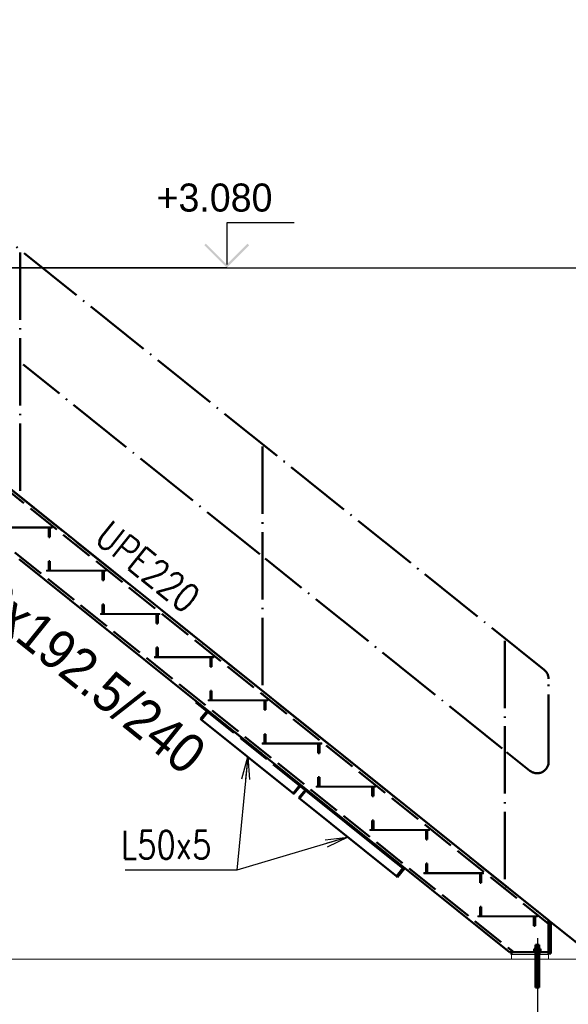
# Paper-space layout 'Layout1' of a CAD drawing. Extents: x -2 to 1243, y -36 to 596.
# Tile 25 of 132: x 482 to 530, y 56 to 144. Entities that reach past the tile are written whole.
import ezdxf

# ---------------------------------------------------------------- set-up
doc = ezdxf.new("R2010")
doc.units = 0
doc.linetypes.add('ACAD_ISO02W100', pattern=[15, 12, -3])
doc.linetypes.add('ACAD_ISO04W100', pattern=[30.5, 24, -3, 0.5, -3])
doc.layers.get('0').update_dxf_attribs({"linetype": 'CONTINUOUS'})
doc.layers.get('DEFPOINTS').update_dxf_attribs({"color": 132, "linetype": 'CONTINUOUS'})
doc.layers.add('AS_INS_ON', color=7, linetype='CONTINUOUS')
for name, color, linetype, lineweight in [('SS_1.ET-HALA_TaO-PODLAHA', 9, 'CONTINUOUS', 13), ('SS_2.ET-HALA_TaO-VESTAVBA_A1÷B2-PODLITI', 9, 'CONTINUOUS', 5), ('SS_2.ET-HALA_TaO-VESTAVBA_A1÷B2-SCHODISTE', 14, 'CONTINUOUS', 50), ('SS_2.ET-HALA_TaO-VESTAVBA_A1÷B2-SCHODISTE-PLECH', 90, 'CONTINUOUS', 25), ('SS_2.ET-HALA_TaO-VESTAVBA_A1÷B2-SCHODISTE-VYZTUHA', 132, 'CONTINUOUS', 50), ('SS_2.ET-HALA_TaO-VESTAVBA_A1÷B2-SCHODISTE-ZABRADLI', 40, 'CONTINUOUS', 50), ('SS_2.ET-HALA_TaO-VESTAVBA_A1÷B2-SCHODISTE-ZTUZENI', 162, 'CONTINUOUS', 50), ('SS_KOTY', 3, 'CONTINUOUS', 25), ('SS_POPIS_PROFILU', 13, 'CONTINUOUS', 25), ('SS_TEXT35', 2, 'CONTINUOUS', 35)]:
    doc.layers.add(name, color=color, linetype=linetype, lineweight=lineweight)
doc.styles.add('ARIAL', font='arial.ttf')
doc.styles.add('ROMANS', font='romans.shx', dxfattribs={"width": 0.8})
doc.styles.add('romans.shx', font='romans.shx', dxfattribs={"height": 5})
doc.dimstyles.new('A-1_(2.5)_50AS', dxfattribs={"dimtxt": 2.5, "dimasz": 2, "dimexe": 1, "dimexo": 2, "dimgap": 0, "dimtad": 0, "dimdec": 1, "dimlfac": 50, "dimrnd": 1, "dimtxsty": 'ROMANS', "dimblk1": 'OBLIQUE', "dimblk2": 'OBLIQUE', "dimsah": 1, "dimcen": 2, "dimclrd": 256, "dimclre": 256, "dimclrt": 256, "dimadec": 1, "dimazin": 2, "dimtfac": 0.714286, "dimtdec": 1, "dimtmove": 0, "dimatfit": 3, "dimldrblk": 'OPEN', "dimfxl": 1, "dimtvp": 1.142857, "dimtfill": 1, "dimtolj": 1, "dimlwd": -1, "dimlwe": -1, "dimarcsym": 0})

# ---------------------------------------------------------------- blocks, each defined once
blk = doc.blocks.new('_Oblique')
at = {"color": 0, "linetype": 'ByBlock', "lineweight": -2}
blk.add_line((-0.5, -0.5), (0.5, 0.5), dxfattribs=at)
blk = doc.blocks.new('*D38')
at = {"layer": 'DEFPOINTS', "color": 0, "transparency": 16777216}
for p in [(527.642, 64.132, 8785), (431.642, 60.282, 8774.8), (527.642, 43.545)]:
    blk.add_point(p, dxfattribs=at)
at = {"layer": 'SS_KOTY', "transparency": 16777216}
for p, q in [((527.642, 62.132), (527.642, 42.545)), ((431.642, 58.282), (431.642, 42.545)), ((431.642, 43.545), (527.642, 43.545))]:
    blk.add_line(p, q, dxfattribs=at)
at = {"layer": 'SS_KOTY', "transparency": 16777216, "xscale": 2, "yscale": 2, "zscale": 2, "rotation": 180}
blk.add_blockref('_Oblique', (431.642, 43.545), dxfattribs=at)
at = {"layer": 'SS_KOTY', "transparency": 16777216, "xscale": 2, "yscale": 2, "zscale": 2}
blk.add_blockref('_Oblique', (527.642, 43.545), dxfattribs=at)
at = {"layer": 'SS_KOTY', "transparency": 16777216, "insert": (479.642, 46.402), "char_height": 2.5, "attachment_point": 5, "style": 'ROMANS', "bg_fill": 3, "box_fill_scale": 1.1, "bg_fill_color": 256, "bg_fill_true_color": 13158600, "bg_fill_transparency": 0}
blk.add_mtext('\\A1;4800', dxfattribs=at)
blk = doc.blocks.new('_OPEN')
at = {"color": 0, "linetype": 'ByBlock'}
for p, q in [((-1, 0.167), (0, 0)), ((0, 0), (-1, -0.167)), ((0, 0), (-1, 0))]:
    blk.add_line(p, q, dxfattribs=at)
blk = doc.blocks.new('*D60')
at = {"layer": 'DEFPOINTS', "color": 0, "transparency": 16777216}
for p in [(455.642, 121.882, 8785), (541.812, 121.882), (532.941, 60.282, 8774.8)]:
    blk.add_point(p, dxfattribs=at)
at = {"layer": 'SS_KOTY', "transparency": 16777216}
for p, q in [((457.642, 121.882), (542.812, 121.882)), ((541.812, 60.282), (541.812, 121.882)), ((534.941, 60.282), (542.812, 60.282))]:
    blk.add_line(p, q, dxfattribs=at)
at = {"layer": 'SS_KOTY', "transparency": 16777216, "xscale": 2, "yscale": 2, "zscale": 2}
for p, rotation in [((541.812, 121.882), 90), ((541.812, 60.282), 270)]:
    blk.add_blockref('_Oblique', p, dxfattribs=dict(at, rotation=rotation))
at = {"layer": 'SS_KOTY', "transparency": 16777216, "insert": (538.955, 91.082), "char_height": 2.5, "attachment_point": 5, "rotation": 90, "style": 'ROMANS', "bg_fill": 3, "box_fill_scale": 1.1, "bg_fill_color": 256, "bg_fill_true_color": 13158600, "bg_fill_transparency": 0}
blk.add_mtext('\\A1;3080', dxfattribs=at)

psp = doc.layouts.get("Layout1")

# ---------------------------------------------------------------- linework, layer by layer
at = {"layer": 'AS_INS_ON', "color": 3}
psp.add_line((505.9904, 125.882, 8785), (499.9904, 125.882, 8785), dxfattribs=at)

# ---------------------------------------------------------------- texts
psp.add_text('+3.080', height=2.5, dxfattribs=at).set_placement((493.7401, 126.882))

# ---------------------------------------------------------------- dimensions: what is measured, and where the dimension line sits
at = {"layer": 'SS_KOTY'}
dim = psp.add_linear_dim(base=(527.6423, 43.5453), p1=(431.6423, 60.282, 8774.8), p2=(527.6423, 64.132, 8785), dimstyle='A-1_(2.5)_50AS', override={"dimtmove": 1}, dxfattribs=at)
dim.commit()
dim.dimension.update_dxf_attribs({"geometry": '*D38', "text_midpoint": (479.6423, 46.4025)})

# ---------------------------------------------------------------- next in the draw order: linework, layer by layer
at = {"layer": 'SS_2.ET-HALA_TaO-VESTAVBA_A1÷B2-SCHODISTE', "color": 3, "linetype": 'ACAD_ISO02W100', "ltscale": 0.25}
for p, q in [((527.4823, 57.742), (527.4854, 57.742)), ((527.4854, 57.742), (527.4945, 57.742)), ((527.4945, 57.742), (527.5092, 57.742)), ((527.5092, 57.742), (527.5291, 57.742)), ((527.5291, 57.742), (527.5534, 57.742)), ((527.5534, 57.742), (527.581, 57.742)), ((527.581, 57.742), (527.6111, 57.742)), ((527.6111, 57.742), (527.6423, 57.742)), ((527.6423, 57.742), (527.6735, 57.742)), ((527.6735, 57.742), (527.7035, 57.742)), ((527.7035, 57.742), (527.7312, 57.742)), ((527.7312, 57.742), (527.7554, 57.742)), ((527.7554, 57.742), (527.7753, 57.742)), ((527.7753, 57.742), (527.7901, 57.742)), ((527.7901, 57.742), (527.7992, 57.742)), ((527.7992, 57.742), (527.8023, 57.742))]:
    psp.add_line(p, q, dxfattribs=at)

# ---------------------------------------------------------------- next in the draw order: dimensions: what is measured, and where the dimension line sits
at = {"layer": 'SS_KOTY'}
dim = psp.add_linear_dim(base=(541.8117, 121.882), p1=(532.941, 60.282, 8774.8), p2=(455.6423, 121.882, 8785), angle=90, dimstyle='A-1_(2.5)_50AS', dxfattribs=at)
dim.commit()
dim.dimension.update_dxf_attribs({"geometry": '*D60', "text_midpoint": (538.9545, 91.082)})

# ---------------------------------------------------------------- next in the draw order: hatches: boundary and pattern name
at = {"layer": 'AS_INS_ON'}
psp.add_hatch(color=3, dxfattribs=at).paths.add_polyline_path([(498.1318, 124.0234), (497.9904, 123.882), (499.9904, 121.882), (501.9904, 123.882), (501.8489, 124.0234), (499.9904, 122.1648)])

# ---------------------------------------------------------------- next in the draw order: linework, layer by layer
at = {"layer": 'AS_INS_ON', "color": 3}
for p, q in [((499.9904, 125.882, 8785), (499.9904, 122.1648, 8785)), ((499.9904, 121.882), (455.6524, 121.882))]:
    psp.add_line(p, q, dxfattribs=at)
at = {"layer": 'SS_1.ET-HALA_TaO-PODLAHA', "ltscale": 0.25}
psp.add_line((563.2463, 60.282), (71.7423, 60.282), dxfattribs=at)
at = {"layer": 'SS_2.ET-HALA_TaO-VESTAVBA_A1÷B2-PODLITI', "ltscale": 0.25}
for p, q in [((528.6423, 60.682), (525.3423, 60.682)), ((525.3423, 60.682), (525.3423, 60.282)), ((528.6423, 60.282), (528.6423, 60.682))]:
    psp.add_line(p, q, dxfattribs=at)
at = {"layer": 'SS_2.ET-HALA_TaO-VESTAVBA_A1÷B2-SCHODISTE', "color": 7, "linetype": 'ACAD_ISO04W100', "ltscale": 0.25}
for p, q in [((532.941, 60.282), (456.141, 121.882)), ((527.6423, 61.542), (527.6423, 57.742)), ((527.3423, 61.082), (527.9423, 61.082)), ((527.4823, 60.482), (527.8023, 60.482))]:
    psp.add_line(p, q, dxfattribs=at)
at = {"layer": 'SS_2.ET-HALA_TaO-VESTAVBA_A1÷B2-SCHODISTE', "color": 3, "linetype": 'ACAD_ISO02W100', "ltscale": 0.25}
for p, q in [((456.1813, 121.542), (528.6423, 63.4222)), ((454.8035, 117.622), (525.5442, 60.882)), ((497.3033, 83.2259), (497.3137, 83.2176)), ((527.4945, 61.542), (527.4823, 61.542)), ((527.4823, 61.542), (527.4823, 61.202)), ((527.5291, 61.542), (527.4945, 61.542)), ((527.581, 61.542), (527.5291, 61.542)), ((527.6423, 61.542), (527.581, 61.542)), ((527.7035, 61.542), (527.6423, 61.542)), ((527.7554, 61.542), (527.7035, 61.542)), ((527.7901, 61.542), (527.7554, 61.542)), ((527.8023, 61.542), (527.7901, 61.542)), ((527.8023, 61.202), (527.8023, 61.542)), ((527.3423, 60.942), (527.348, 60.942)), ((527.3423, 60.942), (527.3423, 60.882)), ((527.348, 60.942), (527.3651, 60.942)), ((527.3651, 60.942), (527.3928, 60.942)), ((527.5038, 61.202), (527.3653, 61.202)), ((527.3653, 61.202), (527.3653, 60.942)), ((527.3928, 60.942), (527.4301, 60.942)), ((527.4301, 60.942), (527.4756, 60.942)), ((527.4623, 60.882), (527.4623, 60.682)), ((527.4756, 60.942), (527.5275, 60.942)), ((527.4823, 60.882), (527.4823, 60.682)), ((527.4823, 60.682), (527.4823, 57.742)), ((527.7808, 61.202), (527.5038, 61.202)), ((527.5038, 60.942), (527.5038, 61.202)), ((527.5275, 60.942), (527.5838, 60.942)), ((527.5838, 60.942), (527.6423, 60.942)), ((527.6423, 60.942), (527.7008, 60.942)), ((527.7008, 60.942), (527.7571, 60.942)), ((527.7571, 60.942), (527.8089, 60.942)), ((527.9193, 61.202), (527.7808, 61.202)), ((527.7808, 61.202), (527.7808, 60.942)), ((527.8023, 60.682), (527.8023, 60.882)), ((527.8023, 57.742), (527.8023, 60.682)), ((527.8089, 60.942), (527.8544, 60.942)), ((527.8223, 60.682), (527.8223, 60.882)), ((527.8544, 60.942), (527.8917, 60.942)), ((527.8917, 60.942), (527.9194, 60.942)), ((527.9193, 60.942), (527.9193, 61.202)), ((527.9194, 60.942), (527.9365, 60.942)), ((527.9365, 60.942), (527.9423, 60.942)), ((527.9423, 60.882), (527.9423, 60.942))]:
    psp.add_line(p, q, dxfattribs=at)
at = {"layer": 'SS_2.ET-HALA_TaO-VESTAVBA_A1÷B2-SCHODISTE', "color": 1, "linetype": 'Continuous', "ltscale": 0.25}
for p, q in [((528.6423, 63.7299), (456.2657, 121.782)), ((481.5057, 95.8969), (497.3033, 83.2259)), ((515.829, 68.3667), (525.1606, 60.882)), ((528.6423, 60.882), (528.6423, 63.7299)), ((528.8423, 63.582), (528.6423, 63.582)), ((528.8423, 60.782), (528.8423, 63.582)), ((525.3423, 60.882), (525.1606, 60.882)), ((528.6423, 60.882), (525.3423, 60.882)), ((525.3423, 60.882), (525.3423, 60.682)), ((528.6423, 60.682), (528.6423, 60.882)), ((528.6423, 60.782), (528.8423, 60.782))]:
    psp.add_line(p, q, dxfattribs=at)
at = {"layer": 'SS_2.ET-HALA_TaO-VESTAVBA_A1÷B2-SCHODISTE-PLECH', "color": 1, "linetype": 'Continuous', "ltscale": 0.25}
for p, q in [((479.1423, 98.782), (484.4423, 98.782)), ((484.4423, 98.682), (479.1423, 98.682)), ((484.4423, 98.682), (484.4423, 98.782)), ((483.9423, 94.932), (489.2423, 94.932)), ((483.9423, 94.932), (483.9423, 94.832)), ((489.2423, 94.832), (483.9423, 94.832)), ((489.2423, 94.832), (489.2423, 94.932)), ((488.7423, 91.082), (494.0423, 91.082)), ((488.7423, 91.082), (488.7423, 90.982)), ((494.0423, 90.982), (488.7423, 90.982)), ((494.0423, 90.982), (494.0423, 91.082)), ((493.5423, 87.232), (498.8423, 87.232)), ((493.5423, 87.232), (493.5423, 87.132)), ((498.8423, 87.132), (493.5423, 87.132)), ((498.8423, 87.132), (498.8423, 87.232)), ((498.3423, 83.382), (503.6423, 83.382)), ((498.3423, 83.382), (498.3423, 83.282)), ((503.6423, 83.282), (503.6423, 83.382)), ((503.6423, 83.282), (498.3423, 83.282)), ((503.1423, 79.532), (508.4423, 79.532)), ((503.1423, 79.532), (503.1423, 79.432)), ((508.4423, 79.432), (503.1423, 79.432)), ((508.4423, 79.432), (508.4423, 79.532)), ((507.9423, 75.682), (513.2423, 75.682)), ((507.9423, 75.682), (507.9423, 75.582)), ((513.2423, 75.582), (507.9423, 75.582)), ((513.2423, 75.582), (513.2423, 75.682)), ((512.7423, 71.832), (518.0423, 71.832)), ((512.7423, 71.832), (512.7423, 71.732)), ((518.0423, 71.732), (512.7423, 71.732)), ((518.0423, 71.732), (518.0423, 71.832)), ((517.5423, 67.982), (522.8423, 67.982)), ((517.5423, 67.982), (517.5423, 67.882)), ((522.8423, 67.882), (517.5423, 67.882)), ((522.8423, 67.882), (522.8423, 67.982)), ((522.3423, 64.132), (527.6423, 64.132)), ((522.3423, 64.132), (522.3423, 64.032)), ((527.6423, 64.032), (527.6423, 64.132)), ((527.6423, 64.032), (522.3423, 64.032))]:
    psp.add_line(p, q, dxfattribs=at)
at = {"layer": 'SS_2.ET-HALA_TaO-VESTAVBA_A1÷B2-SCHODISTE-VYZTUHA', "color": 1, "linetype": 'Continuous', "ltscale": 0.25}
for p, q in [((484.1423, 98.682), (484.1423, 97.882)), ((484.2423, 97.882), (484.2423, 98.682)), ((484.1423, 97.882), (484.2423, 97.882)), ((484.2423, 95.732), (484.1423, 95.732)), ((484.1423, 95.732), (484.1423, 94.932)), ((484.2423, 94.932), (484.2423, 95.732)), ((488.9423, 94.832), (488.9423, 94.032)), ((489.0423, 94.032), (489.0423, 94.832)), ((488.9423, 94.032), (489.0423, 94.032)), ((489.0423, 91.882), (488.9423, 91.882)), ((488.9423, 91.882), (488.9423, 91.082)), ((489.0423, 91.082), (489.0423, 91.882)), ((493.7423, 90.982), (493.7423, 90.182)), ((493.8423, 90.182), (493.8423, 90.982)), ((493.7423, 90.182), (493.8423, 90.182)), ((493.8423, 88.032), (493.7423, 88.032)), ((493.7423, 88.032), (493.7423, 87.232)), ((493.8423, 87.232), (493.8423, 88.032)), ((498.5423, 87.132), (498.5423, 86.332)), ((498.6423, 86.332), (498.6423, 87.132)), ((498.5423, 86.332), (498.6423, 86.332)), ((498.6423, 84.182), (498.5423, 84.182)), ((498.5423, 84.182), (498.5423, 83.382)), ((498.6423, 83.382), (498.6423, 84.182)), ((503.3423, 83.282), (503.3423, 82.482)), ((503.3423, 82.482), (503.4423, 82.482)), ((503.4423, 82.482), (503.4423, 83.282)), ((503.4423, 80.332), (503.3423, 80.332)), ((503.3423, 80.332), (503.3423, 79.532)), ((503.4423, 79.532), (503.4423, 80.332)), ((508.1423, 79.432), (508.1423, 78.632)), ((508.2423, 78.632), (508.2423, 79.432)), ((508.1423, 78.632), (508.2423, 78.632)), ((508.2423, 76.482), (508.1423, 76.482)), ((508.1423, 76.482), (508.1423, 75.682)), ((508.2423, 75.682), (508.2423, 76.482)), ((512.9423, 75.582), (512.9423, 74.782)), ((513.0423, 74.782), (513.0423, 75.582)), ((512.9423, 74.782), (513.0423, 74.782)), ((513.0423, 72.632), (512.9423, 72.632)), ((512.9423, 72.632), (512.9423, 71.832)), ((513.0423, 71.832), (513.0423, 72.632)), ((517.7423, 71.732), (517.7423, 70.932)), ((517.8423, 70.932), (517.8423, 71.732)), ((517.7423, 70.932), (517.8423, 70.932)), ((517.8423, 68.782), (517.7423, 68.782)), ((517.7423, 68.782), (517.7423, 67.982)), ((517.8423, 67.982), (517.8423, 68.782)), ((522.5423, 67.882), (522.5423, 67.082)), ((522.6423, 67.082), (522.6423, 67.882)), ((522.5423, 67.082), (522.6423, 67.082)), ((522.6423, 64.932), (522.5423, 64.932)), ((522.5423, 64.932), (522.5423, 64.132)), ((522.6423, 64.132), (522.6423, 64.932)), ((527.3423, 64.032), (527.3423, 63.232)), ((527.3423, 63.232), (527.4423, 63.232)), ((527.4423, 63.232), (527.4423, 64.032))]:
    psp.add_line(p, q, dxfattribs=at)
at = {"layer": 'SS_2.ET-HALA_TaO-VESTAVBA_A1÷B2-SCHODISTE-ZABRADLI', "color": 7, "linetype": 'ACAD_ISO04W100', "ltscale": 0.25}
for p, q in [((528.2605, 86.0361), (456.019, 143.9798)), ((481.6082, 123.2416), (481.6082, 101.0982)), ((502.9302, 96.3531), (481.853, 113.2588)), ((503.175, 105.9432), (503.175, 83.7998)), ((524.4971, 79.0547), (503.4198, 95.9604)), ((524.7419, 88.6448), (524.7419, 66.5014)), ((528.6423, 77.8556), (528.6423, 85.2405)), ((524.9085, 78.7247), (526.9841, 77.0599))]:
    psp.add_line(p, q, dxfattribs=at)
for centre, start, end in [((527.6223, 85.2405), 0, 51.267481), ((527.6223, 77.8556), 231.267481, 0)]:
    psp.add_arc(centre, 1.02, start, end, dxfattribs=at)
at = {"layer": 'SS_2.ET-HALA_TaO-VESTAVBA_A1÷B2-SCHODISTE-ZTUZENI', "color": 1, "linetype": 'Continuous', "ltscale": 0.25}
for p, q in [((497.3033, 83.2259), (497.2407, 83.1479)), ((498.2044, 82.3749), (497.2407, 83.1479)), ((497.3033, 83.2259), (498.374, 82.3671)), ((498.2044, 82.3749), (497.6412, 81.6729)), ((497.6412, 81.6729), (497.7483, 81.587)), ((498.374, 82.3671), (497.7483, 81.587)), ((498.374, 82.3671), (506.5662, 75.7963)), ((497.7483, 81.587), (505.9735, 74.9898)), ((505.9735, 74.9898), (506.5366, 75.6918)), ((514.6958, 69.1475), (506.4706, 75.7447)), ((506.5662, 75.7963), (514.7583, 69.2255)), ((506.9821, 75.3345), (506.419, 74.6324)), ((506.419, 74.6324), (515.0963, 67.6725)), ((514.6958, 69.1475), (514.7583, 69.2255)), ((515.6594, 68.3746), (514.6958, 69.1475)), ((514.7583, 69.2255), (515.829, 68.3667)), ((515.0963, 67.6725), (515.6594, 68.3746)), ((515.0963, 67.6725), (515.2033, 67.5866)), ((515.2033, 67.5866), (515.829, 68.3667))]:
    psp.add_line(p, q, dxfattribs=at)
at = {"layer": 'SS_2.ET-HALA_TaO-VESTAVBA_A1÷B2-SCHODISTE-ZTUZENI', "color": 3, "linetype": 'ACAD_ISO02W100', "ltscale": 0.25}
for p, q in [((497.6412, 81.6729), (497.7483, 81.587)), ((506.4706, 75.7447), (498.2044, 82.3749)), ((505.9166, 75.0353), (506.4797, 75.7374)), ((505.9682, 76.1477), (506.0308, 76.2257)), ((506.4797, 75.7374), (505.9682, 76.1477)), ((506.5332, 75.8227), (506.4706, 75.7447)), ((506.5332, 75.8227), (507.1015, 75.3669)), ((506.5662, 75.7963), (506.5332, 75.8227)), ((506.5366, 75.6918), (506.5991, 75.7698)), ((506.5991, 75.7698), (506.5662, 75.7963)), ((505.9735, 74.9898), (505.9166, 75.0353)), ((506.4758, 74.5868), (506.419, 74.6324)), ((507.1015, 75.3669), (506.4758, 74.5868)), ((515.0963, 67.6725), (515.2033, 67.5866))]:
    psp.add_line(p, q, dxfattribs=at)
at = {"layer": 'SS_2.ET-HALA_TaO-VESTAVBA_A1÷B2-SCHODISTE-ZTUZENI', "color": 7, "linetype": 'ACAD_ISO04W100', "ltscale": 0.25}
for p, q in [((498.374, 82.3671), (507.1015, 75.3669)), ((507.1015, 75.3669), (515.829, 68.3667))]:
    psp.add_line(p, q, dxfattribs=at)
at = {"layer": 'SS_POPIS_PROFILU', "color": 0, "linetype": 'ByBlock'}
for p, q in [((501.3379, 76.3294), (501.8609, 78.2884)), ((501.8609, 78.2884), (501.6697, 76.2975)), ((501.8609, 78.2884), (502.0015, 76.2657)), ((508.7459, 70.8992), (510.7576, 71.1524)), ((510.7576, 71.1524), (508.8414, 70.5798)), ((510.7576, 71.1524), (508.9368, 70.2604))]:
    psp.add_line(p, q, dxfattribs=at)
at = {"layer": 'SS_POPIS_PROFILU', "color": 13}
for points in [[(501.8609, 78.2884), (500.8924, 68.2043), (490.94, 68.2043)], [(510.7576, 71.1524), (500.8924, 68.2043), (490.94, 68.2043)]]:
    psp.add_lwpolyline(points, dxfattribs=at)

# ---------------------------------------------------------------- next in the draw order: texts
at = {"layer": 'SS_POPIS_PROFILU', "color": 13, "style": 'romans.shx', "width": 0.8}
psp.add_text('UPE220', height=2.5, rotation=321.267481, dxfattribs=at).set_placement((488.0987, 97.5368))
psp.add_text('L50x5', height=2.5, dxfattribs=at).set_placement((490.5628, 69.2043))
psp.add_text('L50x5', height=2.5, dxfattribs=at).set_placement((490.5628, 69.2043))
at = {"layer": 'SS_TEXT35', "color": 2, "style": 'ARIAL', "width": 0.9}
psp.add_text('16x192.5/240', height=3.5, rotation=321.267481, dxfattribs=at).set_placement((475.4549, 93.2186))

doc.saveas('drawing.dxf')
